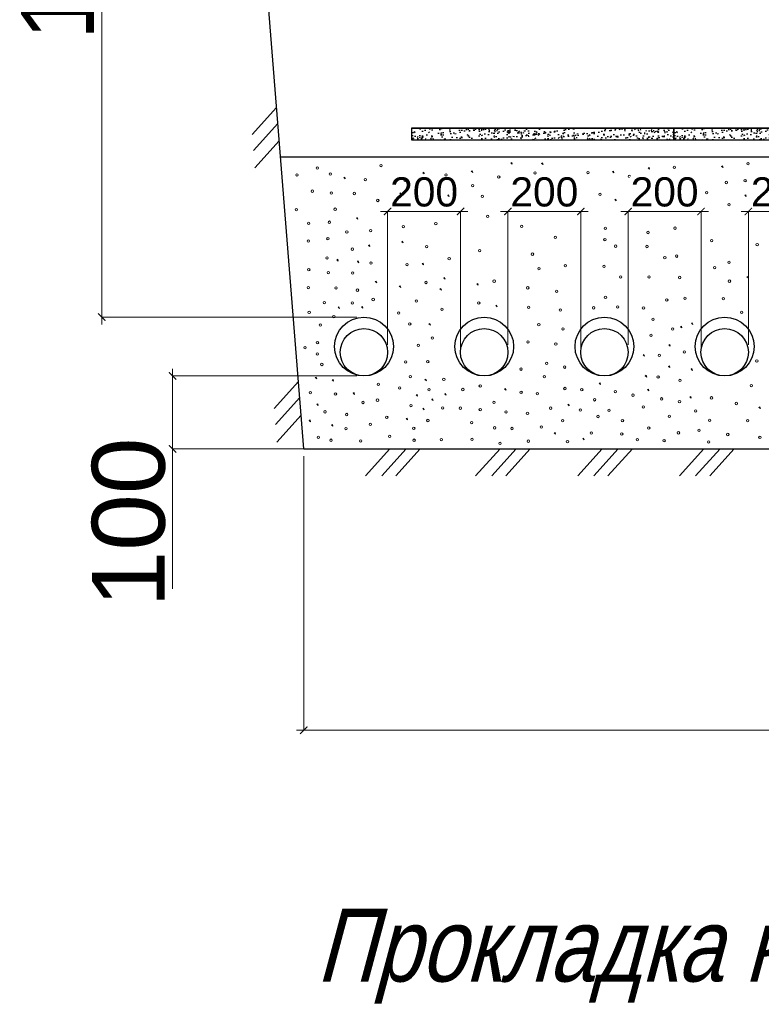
# Model space of a CAD drawing. Header units: millimetres. Extents: x 523209 to 536718, y -48289 to -47398.
# Tile 91 of 116: x 533660 to 533691, y -47905 to -47864. Entities that reach past the tile are written whole.
import ezdxf

# ---------------------------------------------------------------- set-up
doc = ezdxf.new("R2010")
doc.units = ezdxf.units.MM
doc.layers.get('Defpoints').update_dxf_attribs({"color": 140})
doc.layers.add('Оборудование', color=7, linetype='Continuous')
doc.layers.add('Размер', color=7, linetype='Continuous', lineweight=13)
doc.layers.add('Схема', color=1, linetype='Continuous', true_color=0xff0000)
doc.styles.get("Standard").update_dxf_attribs({"font": 'arial.ttf'})
doc.dimstyles.new('1-100(2.5)', dxfattribs={"dimscale": 100, "dimtxt": 2.5, "dimasz": 2, "dimexe": 1, "dimexo": 1, "dimgap": 1, "dimtad": 1, "dimdec": 0, "dimzin": 9, "dimtxsty": 'Standard', "dimblk": 'ARCHTICK', "dimcen": 0, "dimdle": 0.5, "dimclrd": 5, "dimclre": 5, "dimclrt": 5, "dimadec": 0, "dimazin": 0, "dimtm": 1e-09, "dimtfac": 1, "dimtdec": 0, "dimtmove": 0, "dimatfit": 3, "dimldrblk": 'NONE', "dimfxl": 1, "dimlwd": 15, "dimlwe": 15, "dimarcsym": 0})

# ---------------------------------------------------------------- blocks, each defined once
blk = doc.blocks.new('_ArchTick')
at = {"color": 0, "linetype": 'ByBlock', "const_width": 0.15}
blk.add_lwpolyline([(-0.5, -0.5), (0.5, 0.5)], dxfattribs=at)
blk = doc.blocks.new('*D314')
at = {"layer": 'Defpoints', "color": 0, "linetype": 'Continuous', "lineweight": 30, "ltscale": 50, "transparency": 16777216}
for p in [(5205298.7, 918355.4), (5208698.7, 918355.4), (5208698.7, 917583.5)]:
    blk.add_point(p, dxfattribs=at)
at = {"layer": 'Схема', "color": 7, "linetype": 'Continuous', "lineweight": 15, "ltscale": 50, "transparency": 16777216}
for p, q in [((5205298.7, 918335.4), (5205298.7, 917583.5)), ((5208698.7, 918335.4), (5208698.7, 917583.5)), ((5205278.7, 917583.5), (5208718.7, 917583.5))]:
    blk.add_line(p, q, dxfattribs=at)
at = {"layer": 'Схема', "color": 7, "linetype": 'Continuous', "lineweight": 15, "ltscale": 50, "transparency": 16777216, "xscale": 20.00000000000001, "yscale": 20.00000000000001, "zscale": 20.00000000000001, "rotation": 180}
blk.add_blockref('_ArchTick', (5205298.7, 917583.5), dxfattribs=at)
at = {"layer": 'Схема', "color": 7, "linetype": 'Continuous', "lineweight": 15, "ltscale": 50, "transparency": 16777216, "xscale": 20.00000000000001, "yscale": 20.00000000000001, "zscale": 20.00000000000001}
blk.add_blockref('_ArchTick', (5208698.7, 917583.5), dxfattribs=at)
at = {"layer": 'Схема', "color": 7, "linetype": 'Continuous', "lineweight": 20, "ltscale": 50, "transparency": 16777216, "insert": (5206998.7, 917703.5), "char_height": 50, "attachment_point": 5, "bg_fill": 3, "box_fill_scale": 1.1, "bg_fill_color": 256, "bg_fill_true_color": 13158600, "bg_fill_transparency": 0}
blk.add_mtext('{\\H4x;1700}', dxfattribs=at)
blk = doc.blocks.new('_None')
blk = doc.blocks.new('*D316')
at = {"layer": 'Defpoints', "color": 0, "linetype": 'Continuous', "lineweight": 30, "ltscale": 50, "transparency": 16777216}
for p in [(5205463.7, 918555.4), (5204938.3, 918355.4), (5205463.7, 918355.4)]:
    blk.add_point(p, dxfattribs=at)
at = {"layer": 'Схема', "color": 7, "linetype": 'Continuous', "lineweight": 15, "ltscale": 50, "transparency": 16777216}
for p, q in [((5204938.3, 918575.4), (5204938.3, 918355.4)), ((5205443.7, 918555.4), (5204938.3, 918555.4)), ((5205443.7, 918355.4), (5204938.3, 918355.4)), ((5204938.3, 918355.4), (5204938.3, 917971.5))]:
    blk.add_line(p, q, dxfattribs=at)
at = {"layer": 'Схема', "color": 7, "linetype": 'Continuous', "lineweight": 15, "ltscale": 50, "transparency": 16777216, "xscale": 20.00000000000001, "yscale": 20.00000000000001, "zscale": 20.00000000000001}
for p, rotation in [((5204938.3, 918555.4), 90), ((5204938.3, 918355.4), 270)]:
    blk.add_blockref('_ArchTick', p, dxfattribs=dict(at, rotation=rotation))
at = {"layer": 'Схема', "color": 7, "linetype": 'Continuous', "lineweight": 20, "ltscale": 50, "transparency": 16777216, "insert": (5204818.3, 918153.5), "char_height": 50, "attachment_point": 5, "rotation": 90, "bg_fill": 3, "box_fill_scale": 1.1, "bg_fill_color": 256, "bg_fill_true_color": 13158600, "bg_fill_transparency": 0}
blk.add_mtext('{\\H4x;100}', dxfattribs=at)
blk = doc.blocks.new('*D317')
at = {"layer": 'Defpoints', "color": 0, "linetype": 'Continuous', "lineweight": 30, "ltscale": 50, "transparency": 16777216}
for p in [(5205728.9, 919006.7), (5205528.7, 918620.4), (5205728.9, 918606.2)]:
    blk.add_point(p, dxfattribs=at)
at = {"layer": 'Схема', "color": 7, "linetype": 'Continuous', "lineweight": 15, "ltscale": 50, "transparency": 16777216}
for p, q in [((5205508.7, 919006.7), (5205748.9, 919006.7)), ((5205528.7, 918640.4), (5205528.7, 919006.7)), ((5205728.9, 918626.2), (5205728.9, 919006.7))]:
    blk.add_line(p, q, dxfattribs=at)
at = {"layer": 'Схема', "color": 7, "linetype": 'Continuous', "lineweight": 15, "ltscale": 50, "transparency": 16777216, "xscale": 20.00000000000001, "yscale": 20.00000000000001, "zscale": 20.00000000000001, "rotation": 180}
blk.add_blockref('_ArchTick', (5205528.7, 919006.7), dxfattribs=at)
at = {"layer": 'Схема', "color": 7, "linetype": 'Continuous', "lineweight": 15, "ltscale": 50, "transparency": 16777216, "xscale": 20.00000000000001, "yscale": 20.00000000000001, "zscale": 20.00000000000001}
blk.add_blockref('_ArchTick', (5205728.9, 919006.7), dxfattribs=at)
at = {"layer": 'Схема', "color": 7, "linetype": 'Continuous', "lineweight": 20, "ltscale": 50, "transparency": 16777216, "insert": (5205628.8, 919059.8), "char_height": 30, "attachment_point": 5, "bg_fill": 3, "box_fill_scale": 1.1, "bg_fill_color": 256, "bg_fill_true_color": 13158600, "bg_fill_transparency": 0}
blk.add_mtext('{\\H2.66667x;200}', dxfattribs=at)
blk = doc.blocks.new('*D320')
at = {"layer": 'Defpoints', "color": 0, "linetype": 'Continuous', "lineweight": 30, "ltscale": 50, "transparency": 16777216}
for p in [(5205098.7, 920855.4), (5204743.8, 918716.9), (5205463.7, 918716.9)]:
    blk.add_point(p, dxfattribs=at)
at = {"layer": 'Схема', "color": 7, "linetype": 'Continuous', "lineweight": 15, "ltscale": 50, "transparency": 16777216}
for p, q in [((5204743.8, 920875.4), (5204743.8, 918696.9)), ((5205078.7, 920855.4), (5204743.8, 920855.4)), ((5205443.7, 918716.9), (5204743.8, 918716.9))]:
    blk.add_line(p, q, dxfattribs=at)
at = {"layer": 'Схема', "color": 7, "linetype": 'Continuous', "lineweight": 15, "ltscale": 50, "transparency": 16777216, "xscale": 20.00000000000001, "yscale": 20.00000000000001, "zscale": 20.00000000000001}
for p, rotation in [((5204743.8, 920855.4), 90), ((5204743.8, 918716.9), 270)]:
    blk.add_blockref('_ArchTick', p, dxfattribs=dict(at, rotation=rotation))
at = {"layer": 'Схема', "color": 7, "linetype": 'Continuous', "lineweight": 20, "ltscale": 50, "transparency": 16777216, "insert": (5204623.8, 919786.2), "char_height": 50, "attachment_point": 5, "rotation": 90, "bg_fill": 3, "box_fill_scale": 1.1, "bg_fill_color": 256, "bg_fill_true_color": 13158600, "bg_fill_transparency": 0}
blk.add_mtext('{\\H4x;1000}', dxfattribs=at)
blk = doc.blocks.new('*D321')
at = {"layer": 'Defpoints', "color": 0, "linetype": 'Continuous', "lineweight": 30, "ltscale": 50, "transparency": 16777216}
for p in [(5206058.9, 919006.7), (5205858.7, 918620.4), (5206058.9, 918606.2)]:
    blk.add_point(p, dxfattribs=at)
at = {"layer": 'Схема', "color": 7, "linetype": 'Continuous', "lineweight": 15, "ltscale": 50, "transparency": 16777216}
for p, q in [((5205838.7, 919006.7), (5206078.9, 919006.7)), ((5205858.7, 918640.4), (5205858.7, 919006.7)), ((5206058.9, 918626.2), (5206058.9, 919006.7))]:
    blk.add_line(p, q, dxfattribs=at)
at = {"layer": 'Схема', "color": 7, "linetype": 'Continuous', "lineweight": 15, "ltscale": 50, "transparency": 16777216, "xscale": 20.00000000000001, "yscale": 20.00000000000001, "zscale": 20.00000000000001, "rotation": 180}
blk.add_blockref('_ArchTick', (5205858.7, 919006.7), dxfattribs=at)
at = {"layer": 'Схема', "color": 7, "linetype": 'Continuous', "lineweight": 15, "ltscale": 50, "transparency": 16777216, "xscale": 20.00000000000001, "yscale": 20.00000000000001, "zscale": 20.00000000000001}
blk.add_blockref('_ArchTick', (5206058.9, 919006.7), dxfattribs=at)
at = {"layer": 'Схема', "color": 7, "linetype": 'Continuous', "lineweight": 20, "ltscale": 50, "transparency": 16777216, "insert": (5205958.8, 919059.8), "char_height": 30, "attachment_point": 5, "bg_fill": 3, "box_fill_scale": 1.1, "bg_fill_color": 256, "bg_fill_true_color": 13158600, "bg_fill_transparency": 0}
blk.add_mtext('{\\H2.66667x;200}', dxfattribs=at)
blk = doc.blocks.new('*D322')
at = {"layer": 'Defpoints', "color": 0, "linetype": 'Continuous', "lineweight": 30, "ltscale": 50, "transparency": 16777216}
for p in [(5206388.9, 919006.7), (5206188.7, 918620.4), (5206388.9, 918606.2)]:
    blk.add_point(p, dxfattribs=at)
at = {"layer": 'Схема', "color": 7, "linetype": 'Continuous', "lineweight": 15, "ltscale": 50, "transparency": 16777216}
for p, q in [((5206168.7, 919006.7), (5206408.9, 919006.7)), ((5206188.7, 918640.4), (5206188.7, 919006.7)), ((5206388.9, 918626.2), (5206388.9, 919006.7))]:
    blk.add_line(p, q, dxfattribs=at)
at = {"layer": 'Схема', "color": 7, "linetype": 'Continuous', "lineweight": 15, "ltscale": 50, "transparency": 16777216, "xscale": 20.00000000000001, "yscale": 20.00000000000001, "zscale": 20.00000000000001, "rotation": 180}
blk.add_blockref('_ArchTick', (5206188.7, 919006.7), dxfattribs=at)
at = {"layer": 'Схема', "color": 7, "linetype": 'Continuous', "lineweight": 15, "ltscale": 50, "transparency": 16777216, "xscale": 20.00000000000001, "yscale": 20.00000000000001, "zscale": 20.00000000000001}
blk.add_blockref('_ArchTick', (5206388.9, 919006.7), dxfattribs=at)
at = {"layer": 'Схема', "color": 7, "linetype": 'Continuous', "lineweight": 20, "ltscale": 50, "transparency": 16777216, "insert": (5206288.8, 919059.8), "char_height": 30, "attachment_point": 5, "bg_fill": 3, "box_fill_scale": 1.1, "bg_fill_color": 256, "bg_fill_true_color": 13158600, "bg_fill_transparency": 0}
blk.add_mtext('{\\H2.66667x;200}', dxfattribs=at)
blk = doc.blocks.new('*D323')
at = {"layer": 'Defpoints', "color": 0, "linetype": 'Continuous', "lineweight": 30, "ltscale": 50, "transparency": 16777216}
for p in [(5206718.9, 919006.7), (5206518.7, 918620.4), (5206718.9, 918606.2)]:
    blk.add_point(p, dxfattribs=at)
at = {"layer": 'Схема', "color": 7, "linetype": 'Continuous', "lineweight": 15, "ltscale": 50, "transparency": 16777216}
for p, q in [((5206498.7, 919006.7), (5206738.9, 919006.7)), ((5206518.7, 918640.4), (5206518.7, 919006.7)), ((5206718.9, 918626.2), (5206718.9, 919006.7))]:
    blk.add_line(p, q, dxfattribs=at)
at = {"layer": 'Схема', "color": 7, "linetype": 'Continuous', "lineweight": 15, "ltscale": 50, "transparency": 16777216, "xscale": 20.00000000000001, "yscale": 20.00000000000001, "zscale": 20.00000000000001, "rotation": 180}
blk.add_blockref('_ArchTick', (5206518.7, 919006.7), dxfattribs=at)
at = {"layer": 'Схема', "color": 7, "linetype": 'Continuous', "lineweight": 15, "ltscale": 50, "transparency": 16777216, "xscale": 20.00000000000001, "yscale": 20.00000000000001, "zscale": 20.00000000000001}
blk.add_blockref('_ArchTick', (5206718.9, 919006.7), dxfattribs=at)
at = {"layer": 'Схема', "color": 7, "linetype": 'Continuous', "lineweight": 20, "ltscale": 50, "transparency": 16777216, "insert": (5206618.8, 919059.8), "char_height": 30, "attachment_point": 5, "bg_fill": 3, "box_fill_scale": 1.1, "bg_fill_color": 256, "bg_fill_true_color": 13158600, "bg_fill_transparency": 0}
blk.add_mtext('{\\H2.66667x;200}', dxfattribs=at)
blk = doc.blocks.new('A$Cab4c6fdf')
at = {"layer": 'Размер', "linetype": 'Continuous', "lineweight": 30, "ltscale": 100}
h = blk.add_hatch(dxfattribs=at)
h.set_pattern_fill('AR-CONC', color=256, scale=0.2)
h.set_pattern_definition([(50, (-10446470.252, -1916817.446), (36.4369338, -3.18781711), [3.81, -41.91]), (355, (-10446470.25, -1916817.446), (-7.04868428, 38.21136905), [3.048, -33.52811683]), (100.4514447, (-10446467.215, -1916817.71), (29.38824942, 35.02355038), [3.23800176, -35.61804892]), (46.1842, (-10446470.25, -1916807.286), (54.21580818, -8.40846559), [5.715, -62.865]), (96.6355576, (-10446465.734, -1916807.987), (47.4808268, 49.48522492), [4.85700463, -53.42712163]), (351.1841512, (-10446470.25, -1916807.286), (47.4808268, 49.48522492), [4.5719934, -50.29194638]), (21, (-10446465.172, -1916809.826), (30.32287825, -20.45303964), [3.81, -41.91]), (326, (-10446465.17, -1916809.826), (12.36040567, 36.83759322), [3.048, -33.528]), (71.451445, (-10446462.645, -1916811.53), (42.68328386, 16.38455378), [3.23800176, -35.61798752]), (37.5, (-10446470.252, -1916817.446), (0.61772065, 16.911007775), [0, -33.1216, 0, -34.036, 0, -33.655]), (7.5, (-10446470.252, -1916817.446), (13.363932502, 20.036114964), [0, -19.4056, 0, -32.3596, 0, -12.827]), (327.5, (-10446481.58, -1916817.446), (27.118119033, -1.145748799), [0, -12.7, 0, -39.624, 0, -52.578]), (317.5, (-10446486.66, -1916817.446), (29.625836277, 5.085298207), [0, -16.51, 0, -26.3144, 0, -37.338])])
h.paths.add_polyline_path([(2654.5, 1661.9), (1934.5, 1661.9), (1934.5, 1629.9), (2654.5, 1629.9)])
h = blk.add_hatch(dxfattribs=at)
h.set_pattern_fill('AR-CONC', color=256, scale=0.2)
h.set_pattern_definition([(50, (-10445750.252, -1916817.446), (36.4369338, -3.18781711), [3.81, -41.91]), (355, (-10445750.25, -1916817.446), (-7.04868428, 38.21136905), [3.048, -33.52811683]), (100.4514447, (-10445747.215, -1916817.71), (29.38824942, 35.02355038), [3.23800176, -35.61804892]), (46.1842, (-10445750.25, -1916807.286), (54.21580818, -8.40846559), [5.715, -62.865]), (96.6355576, (-10445745.734, -1916807.987), (47.4808268, 49.48522492), [4.85700463, -53.42712163]), (351.1841512, (-10445750.25, -1916807.286), (47.4808268, 49.48522492), [4.5719934, -50.29194638]), (21, (-10445745.172, -1916809.826), (30.32287825, -20.45303964), [3.81, -41.91]), (326, (-10445745.17, -1916809.826), (12.36040567, 36.83759322), [3.048, -33.528]), (71.451445, (-10445742.645, -1916811.53), (42.68328386, 16.38455378), [3.23800176, -35.61798752]), (37.5, (-10445750.252, -1916817.446), (0.61772065, 16.911007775), [0, -33.1216, 0, -34.036, 0, -33.655]), (7.5, (-10445750.252, -1916817.446), (13.363932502, 20.036114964), [0, -19.4056, 0, -32.3596, 0, -12.827]), (327.5, (-10445761.58, -1916817.446), (27.118119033, -1.145748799), [0, -12.7, 0, -39.624, 0, -52.578]), (317.5, (-10445766.66, -1916817.446), (29.625836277, 5.085298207), [0, -16.51, 0, -26.3144, 0, -37.338])])
h.paths.add_polyline_path([(3374.5, 1661.9), (2654.5, 1661.9), (2654.5, 1629.9), (3374.5, 1629.9)])
at = {"layer": 'Схема', "color": 7, "linetype": 'Continuous', "lineweight": 25, "ltscale": 100}
for q in [(1438.9, 3281.9), (5038.9, 781.9)]:
    blk.add_line((1638.9, 781.9), q, dxfattribs=at)
at = {"layer": 'Схема', "color": 7, "linetype": 'Continuous', "lineweight": 30, "ltscale": 100}
for p, q in [((1934.5, 1661.9), (2894.5, 1661.9)), ((2894.5, 1661.9), (3854.5, 1661.9)), ((5102.9, 1581.9), (1574.9, 1581.9))]:
    blk.add_line(p, q, dxfattribs=at)
at = {"layer": 'Схема', "color": 7, "linetype": 'Continuous', "lineweight": 20, "ltscale": 100}
for p, q in [((2207, 1566.2), (2209.5, 1567.4)), ((2209.5, 1567.4), (2210.8, 1562.8)), ((1965.7, 1539.4), (1968.2, 1540.6)), ((1968.2, 1540.6), (1969.5, 1536)), ((2098.5, 1543.5), (2101, 1544.7)), ((2102.3, 1540.1), (2098.5, 1543.5)), ((2101, 1544.7), (2102.3, 1540.1)), ((2210.8, 1562.8), (2207, 1566.2)), ((2291.5, 1565.2), (2294, 1566.4)), ((2295.4, 1561.8), (2291.5, 1565.2)), ((2294, 1566.4), (2295.4, 1561.8)), ((2486.2, 1542.7), (2488.7, 1543.9)), ((2490.1, 1539.2), (2486.2, 1542.7)), ((2488.7, 1543.9), (2490.1, 1539.2)), ((2584.2, 1553), (2586.7, 1554.2)), ((2588, 1549.5), (2584.2, 1553)), ((2586.7, 1554.2), (2588, 1549.5)), ((2785.6, 1556.9), (2788.1, 1558.1)), ((2789.4, 1553.5), (2785.6, 1556.9)), ((2788.1, 1558.1), (2789.4, 1553.5)), ((1748.6, 1526.1), (1751.1, 1527.3)), ((1752.4, 1522.7), (1748.6, 1526.1)), ((1751.1, 1527.3), (1752.4, 1522.7)), ((1969.5, 1536), (1965.7, 1539.4)), ((2304.9, 1518.3), (2307.4, 1519.5)), ((2308.7, 1514.8), (2304.9, 1518.3)), ((2307.4, 1519.5), (2308.7, 1514.8)), ((2636.7, 1517.1), (2639.2, 1518.4)), ((2640.6, 1513.7), (2636.7, 1517.1)), ((2639.2, 1518.4), (2640.6, 1513.7)), ((2225.3, 1498), (2227.8, 1499.2)), ((2229.1, 1494.6), (2225.3, 1498)), ((2227.8, 1499.2), (2229.1, 1494.6)), ((2565, 1496.5), (2567.5, 1497.7)), ((2568.8, 1493.1), (2565, 1496.5)), ((2567.5, 1497.7), (2568.8, 1493.1)), ((2371.3, 1476.4), (2373.8, 1477.6)), ((2375.1, 1472.9), (2371.3, 1476.4)), ((2373.8, 1477.6), (2375.1, 1472.9)), ((2492.6, 1466.1), (2495.1, 1467.3)), ((2496.5, 1462.6), (2492.6, 1466.1)), ((2495.1, 1467.3), (2496.5, 1462.6)), ((2849.4, 1477.9), (2851.9, 1479.1)), ((2853.2, 1474.4), (2849.4, 1477.9)), ((2851.9, 1479.1), (2853.2, 1474.4)), ((1783, 1415.6), (1785.5, 1416.8)), ((1786.9, 1412.2), (1783, 1415.6)), ((1785.5, 1416.8), (1786.9, 1412.2)), ((1816.4, 1340.1), (1818.9, 1341.4)), ((1820.2, 1336.7), (1816.4, 1340.1)), ((1818.9, 1341.4), (1820.2, 1336.7)), ((1729.6, 1300.7), (1732.1, 1301.9)), ((1733.4, 1297.2), (1729.6, 1300.7)), ((1732.1, 1301.9), (1733.4, 1297.2)), ((1785.9, 1296.1), (1788.4, 1297.3)), ((1788.4, 1297.3), (1789.8, 1292.7)), ((1789.8, 1292.7), (1785.9, 1296.1)), ((2855.1, 1253.5), (2857.6, 1254.7)), ((2858.9, 1250), (2855.1, 1253.5)), ((2857.6, 1254.7), (2858.9, 1250)), ((2113.8, 1234.3), (2116.3, 1235.5)), ((2117.6, 1230.8), (2113.8, 1234.3)), ((2116.3, 1235.5), (2117.6, 1230.8)), ((1732.8, 1170.5), (1735.3, 1171.7)), ((1736.6, 1167), (1732.8, 1170.5)), ((1735.3, 1171.7), (1736.6, 1167)), ((1797.1, 1171.3), (1799.6, 1172.5)), ((1800.9, 1167.8), (1797.1, 1171.3)), ((1799.6, 1172.5), (1800.9, 1167.8)), ((2165.5, 1175.2), (2168, 1176.4)), ((2169.3, 1171.7), (2165.5, 1175.2)), ((2168, 1176.4), (2169.3, 1171.7)), ((2672.7, 1116.9), (2675.2, 1118.1)), ((2676.5, 1113.5), (2672.7, 1116.9)), ((2675.2, 1118.1), (2676.5, 1113.5)), ((2702.6, 1126.7), (2705.1, 1127.9)), ((2706.4, 1123.3), (2702.6, 1126.7)), ((2705.1, 1127.9), (2706.4, 1123.3)), ((2640.5, 1067), (2643, 1068.2)), ((2644.3, 1063.6), (2640.5, 1067)), ((2643, 1068.2), (2644.3, 1063.6)), ((2570, 1040), (2572.5, 1041.2)), ((2573.9, 1036.5), (2570, 1040)), ((2572.5, 1041.2), (2573.9, 1036.5)), ((2639.6, 1008.2), (2642.1, 1009.4)), ((2643.4, 1004.8), (2639.6, 1008.2)), ((2642.1, 1009.4), (2643.4, 1004.8)), ((2701.6, 1000.8), (2704.1, 1002)), ((2705.5, 997.3), (2701.6, 1000.8)), ((2704.1, 1002), (2705.5, 997.3)), ((1971.3, 971.8), (1973.8, 973)), ((1973.8, 973), (1975.1, 968.3)), ((2576.1, 982.5), (2578.6, 983.7)), ((2579.9, 979), (2576.1, 982.5)), ((2578.6, 983.7), (2579.9, 979)), ((1975.1, 968.3), (1971.3, 971.8)), ((2189.9, 946.1), (2192.4, 947.3)), ((2193.8, 942.6), (2189.9, 946.1)), ((2192.4, 947.3), (2193.8, 942.6)), ((2449.6, 961.7), (2452.1, 962.9)), ((2453.4, 958.2), (2449.6, 961.7)), ((2452.1, 962.9), (2453.4, 958.2)), ((2582, 944.6), (2584.5, 945.8)), ((2584.5, 945.8), (2585.9, 941.1)), ((1947.3, 930), (1949.8, 931.2)), ((1951.2, 926.5), (1947.3, 930)), ((1949.8, 931.2), (1951.2, 926.5)), ((1989.9, 917.7), (1992.4, 918.9)), ((1992.4, 918.9), (1993.7, 914.3)), ((2025.6, 932.3), (2028.1, 933.5)), ((2029.4, 928.9), (2025.6, 932.3)), ((2028.1, 933.5), (2029.4, 928.9)), ((2585.9, 941.1), (2582, 944.6)), ((2698.4, 924.3), (2700.9, 925.5)), ((2702.2, 920.8), (2698.4, 924.3)), ((2700.9, 925.5), (2702.2, 920.8)), ((1965.1, 892.4), (1967.6, 893.6)), ((1969, 889), (1965.1, 892.4)), ((1967.6, 893.6), (1969, 889)), ((1993.7, 914.3), (1989.9, 917.7)), ((2363.3, 903.7), (2365.8, 904.9)), ((2367.1, 900.2), (2363.3, 903.7)), ((2365.8, 904.9), (2367.1, 900.2)), ((2888.1, 895.8), (2890.6, 897)), ((2891.9, 892.4), (2888.1, 895.8)), ((2890.6, 897), (2891.9, 892.4)), ((1919.8, 865.2), (1922.3, 866.4)), ((1923.6, 861.7), (1919.8, 865.2)), ((1922.3, 866.4), (1923.6, 861.7)), ((2326.1, 825.6), (2328.6, 826.8)), ((2329.9, 822.2), (2326.1, 825.6)), ((2328.6, 826.8), (2329.9, 822.2)), ((2404.2, 810), (2406.7, 811.2)), ((2406.7, 811.2), (2408, 806.5)), ((2408, 806.5), (2404.2, 810))]:
    blk.add_line(p, q, dxfattribs=at)
at = {"layer": 'Схема', "color": 7, "linetype": 'Continuous', "lineweight": 30, "ltscale": 100}
for points in [[(2654.5, 1661.9), (1934.5, 1661.9), (1934.5, 1629.9), (2654.5, 1629.9)], [(3374.5, 1661.9), (2654.5, 1661.9), (2654.5, 1629.9), (3374.5, 1629.9)]]:
    blk.add_lwpolyline(points, close=True, dxfattribs=at)
at = {"layer": 'Схема', "color": 7, "linetype": 'Continuous', "lineweight": 20, "ltscale": 100}
for centre in [(2858.1, 1564), (1675.9, 1552.4), (1850.8, 1559), (2273.6, 1539), (2418.5, 1539.8), (2656.1, 1554.3), (1619.8, 1533.3), (1711.4, 1535.7), (1807.9, 1520.7), (2029.1, 1533.5), (2174, 1528), (2352.6, 1518.3), (2532.3, 1529.5), (2713.8, 1524.3), (2798.8, 1512.6), (2850.1, 1517.4), (1662, 1488.8), (1714.6, 1483.7), (1777.5, 1482.4), (2744.3, 1484.6), (2128.8, 1474.4), (2451.9, 1480.1), (1618.2, 1437.9), (1724.9, 1439.4), (2806, 1451.7), (1709.1, 1403.7), (2143.7, 1419.8), (1651.9, 1400.8), (1756.9, 1377), (1822, 1380.6), (2236.9, 1392.2), (2466.2, 1387.1), (2583.8, 1375.5), (2657.6, 1387.4), (1650.9, 1351.9), (1704.8, 1358.2), (2329.2, 1362.1), (2465.1, 1356.1), (2757.9, 1353.4), (1771.9, 1329.7), (2121.4, 1325.9), (2494.4, 1338), (2580.6, 1337), (2883.1, 1342.1), (1702.6, 1305.8), (2266.4, 1316), (2629.7, 1306.1), (2662.4, 1310.6), (2805.9, 1293.7), (1652.5, 1273.2), (1823.2, 1291.5), (2284.3, 1276.1), (2356.3, 1284.2), (2462.8, 1282.6), (2766.5, 1279.1), (1706.1, 1265.6), (1772.8, 1264.2), (2161.3, 1242), (2508.2, 1253.7), (2586.3, 1253.4), (2670.5, 1252), (2807.1, 1242), (1650.9, 1224.2), (1727.2, 1223.3), (1786.1, 1217.3), (2253.6, 1223.7), (2333, 1214.3), (1829.2, 1191.7), (2466.8, 1197.7), (2635.1, 1190.5), (2684.9, 1195.2), (2789.9, 1193.6), (1695.3, 1183.3), (1771.8, 1182.3), (2119.1, 1182.3), (2256.2, 1170.2), (2342.9, 1162.6), (2434.7, 1168.8), (2500.4, 1171.1), (2571.1, 1168.4), (1653.5, 1156.2), (1721.2, 1144.8), (2597.5, 1137.3), (2840.8, 1156.5), (1684.1, 1121.6), (2283.9, 1122.6), (2350, 1110.8), (2651.1, 1110.4), (2591.8, 1093.5), (1642.1, 1059.2), (1676.3, 1073), (2254, 1075.3), (2330.5, 1069.5), (1675.9, 1042.3), (2614.7, 1038.3), (2683, 1047.9), (2882.2, 1023.2), (2235.2, 1000.6), (2305.4, 1016.2), (2354.9, 1006.1), (1931.2, 980.3), (2023.1, 972.6), (2298.7, 979.9), (2611.3, 979.1), (2671.3, 969.6), (1843.4, 959.2), (1901.6, 948.9), (1982.5, 944.1), (2075.3, 944.7), (2122.9, 954.6), (2355.3, 947.4), (2401.8, 944.3), (2866.9, 955.5), (1841.1, 915.5), (2235.3, 937.2), (2279.6, 933.3), (2436.9, 916.5), (2494.1, 939), (2542, 929.2), (2620.7, 919.1), (2757.8, 921.8), (1932.9, 900.6), (2020.2, 894.3), (2068.4, 893.6), (2122.9, 889.7), (2160.6, 909.4), (2316.1, 893.6), (2397.5, 888.3), (2570.5, 896.8), (2669.9, 911.5), (2825.9, 906.3), (1866.6, 868.6), (2193.9, 883.2), (2252.8, 879.4), (2446.3, 870.7), (2476.6, 887.7), (2641.7, 871.3), (2714.1, 885.9), (1821.1, 849.1), (1940.7, 838.4), (1979.3, 859.7), (2099.7, 853.9), (2162.8, 839.6), (2210.2, 837.7), (2290.8, 841.8), (2349.3, 859.2), (2513.4, 859.5), (2585.7, 839), (2752.8, 860.2), (2856.8, 859.2), (1874.6, 816.1), (2016.2, 807.4), (2100.6, 807.9), (2428.2, 825.1), (2511.6, 822.9), (2667.1, 825.9), (2723.8, 833), (2802.5, 821.3), (2890.5, 813.4), (1941.6, 805.7), (2255, 803), (2362.5, 801.4), (2554.2, 806.8), (2627.8, 804.1), (2750.1, 800.8)]:
    blk.add_circle(centre, 3.31, dxfattribs=at)
at = {"layer": 'Схема', "color": 7, "linetype": 'Continuous', "lineweight": 25, "ltscale": 100}
for centre, radius in [((2463.9, 1062.6), 80.7), ((2793.9, 1062.6), 80.7), ((1803.9, 1046.9), 65), ((2133.9, 1046.9), 65), ((2463.9, 1046.9), 65), ((2793.9, 1046.9), 65)]:
    blk.add_circle(centre, radius, dxfattribs=at)
at = {"layer": 'Схема', "color": 7, "linetype": 'Continuous', "lineweight": 20, "ltscale": 50}
for base, p1, p2, text, override, picture, middle in [((2069.1, 1433.2), (1868.9, 1046.9), (2069.1, 1032.7), '{\\H2.66667x;<>}', {"dimtxt": 0.3, "dimasz": 0.2, "dimexe": 0, "dimexo": 0.2, "dimgap": 0.1, "dimdle": 0.2, "dimclrd": 7, "dimclre": 7, "dimclrt": 7, "dimfxl": 0.3, "dimtfill": 1, "dimarcsym": 1}, '*D317', (1969, 1486.3)), ((2729.1, 1433.2), (2528.9, 1046.9), (2729.1, 1032.7), '{\\H2.66667x;<>}', {"dimtxt": 0.3, "dimasz": 0.2, "dimexe": 0, "dimexo": 0.2, "dimgap": 0.1, "dimdle": 0.2, "dimclrd": 7, "dimclre": 7, "dimclrt": 7, "dimfxl": 0.3, "dimtfill": 1, "dimarcsym": 1}, '*D322', (2629, 1486.3)), ((3059.1, 1433.2), (2858.9, 1046.9), (3059.1, 1032.7), '{\\H2.66667x;<>}', {"dimtxt": 0.3, "dimasz": 0.2, "dimexe": 0, "dimexo": 0.2, "dimgap": 0.1, "dimdle": 0.2, "dimclrd": 7, "dimclre": 7, "dimclrt": 7, "dimfxl": 0.3, "dimtfill": 1, "dimarcsym": 1}, '*D323', (2959, 1486.3)), ((5038.9, 10), (1638.9, 781.9), (5038.9, 781.9), '{\\H4x;1700}', {"dimtxt": 0.5, "dimasz": 0.2, "dimexe": 0, "dimexo": 0.2, "dimgap": 0.2, "dimdle": 0.2, "dimclrd": 7, "dimclre": 7, "dimclrt": 7, "dimfxl": 0.3, "dimtfill": 1, "dimarcsym": 1}, '*D314', (3338.9, 130))]:
    dim = blk.add_linear_dim(base=base, p1=p1, p2=p2, text=text, dimstyle='1-100(2.5)', override=override, dxfattribs=at)
    dim.commit()
    dim.dimension.update_dxf_attribs({"geometry": picture, "text_midpoint": middle, "insert": (-5203659.8, -917573.5)})
at = {"layer": 'Схема', "color": 7, "linetype": 'Continuous', "lineweight": 20, "ltscale": 100}
for p, q in [((1901.9, 1483), (1904.4, 1484.2)), ((1905.7, 1479.6), (1901.9, 1483)), ((1904.4, 1484.2), (1905.7, 1479.6)), ((2033.8, 1477.4), (2036.2, 1478.6)), ((2037.6, 1473.9), (2033.8, 1477.4)), ((2036.2, 1478.6), (2037.6, 1473.9)), ((1907.6, 1350.2), (1910.1, 1351.4)), ((1910.1, 1351.4), (1911.4, 1346.8)), ((1911.4, 1346.8), (1907.6, 1350.2)), ((1963.8, 1290.4), (1966.3, 1291.6)), ((1967.6, 1286.9), (1963.8, 1290.4)), ((1966.3, 1291.6), (1967.6, 1286.9)), ((2022.9, 1250.5), (2025.4, 1251.7)), ((2026.7, 1247.1), (2022.9, 1250.5)), ((2025.4, 1251.7), (2026.7, 1247.1)), ((1835, 1241.2), (1837.5, 1242.4)), ((1838.8, 1237.7), (1835, 1241.2)), ((1837.5, 1242.4), (1838.8, 1237.7)), ((1900.9, 1228.4), (1903.4, 1229.6)), ((1904.8, 1224.9), (1900.9, 1228.4)), ((1903.4, 1229.6), (1904.8, 1224.9)), ((2012.5, 1221), (2015, 1222.2)), ((2016.4, 1217.5), (2012.5, 1221)), ((2015, 1222.2), (2016.4, 1217.5)), ((1982.2, 1125), (1984.7, 1126.2)), ((1986.1, 1121.5), (1982.2, 1125)), ((1984.7, 1126.2), (1986.1, 1121.5)), ((1919.5, 781.9), (1852.5, 707.9)), ((1958.2, 781.9), (1891.2, 707.9)), ((2177.4, 781.9), (2110.4, 707.9)), ((2221.6, 781.9), (2154.6, 707.9)), ((2260.3, 781.9), (2193.3, 707.9)), ((2457.6, 781.9), (2390.6, 707.9)), ((2501.8, 781.9), (2434.8, 707.9)), ((2540.5, 781.9), (2473.5, 707.9)), ((2737, 781.9), (2670, 707.9)), ((2781.2, 781.9), (2714.2, 707.9)), ((2819.9, 781.9), (2752.9, 707.9))]:
    blk.add_line(p, q, dxfattribs=at)
for centre in [(1916.8, 1518.4), (2102.3, 1504.1), (1841.9, 1463.3), (1912, 1391.7), (2001.2, 1399.7), (1976.2, 1336.6), (2037.8, 1303.4), (1922.3, 1287.5), (1974.5, 1238.4), (1947.8, 1187.2), (2017.9, 1165), (1899.1, 1154.4), (1929.7, 1124.7), (1991.6, 1086), (1953.1, 1065.6), (1918.7, 1020.3), (1979.1, 1020.8), (2177.5, 797)]:
    blk.add_circle(centre, 3.31, dxfattribs=at)
at = {"layer": 'Схема', "color": 7, "linetype": 'Continuous', "lineweight": 25, "ltscale": 100}
blk.add_circle((2133.9, 1062.6), 80.7, dxfattribs=at)
at = {"layer": 'Схема', "color": 7, "linetype": 'Continuous', "lineweight": 20, "ltscale": 50}
dim = blk.add_linear_dim(base=(1278.5, 781.9), p1=(1803.9, 981.9), p2=(1803.9, 781.9), angle=90, text='{\\H4x;100}', dimstyle='1-100(2.5)', override={"dimtxt": 0.5, "dimasz": 0.2, "dimexe": 0, "dimexo": 0.2, "dimgap": 0.2, "dimdle": 0.2, "dimclrd": 7, "dimclre": 7, "dimclrt": 7, "dimfxl": 0.3, "dimtfill": 1, "dimarcsym": 1}, dxfattribs=at)
dim.commit()
dim.dimension.update_dxf_attribs({"geometry": '*D316', "text_midpoint": (1158.5, 579.9), "insert": (-5203659.8, -917573.5)})
at = {"layer": 'Схема', "color": 7, "linetype": 'Continuous', "lineweight": 20, "ltscale": 100}
for p, q in [((1670.4, 977.4), (1672.9, 978.7)), ((1674.2, 974), (1670.4, 977.4)), ((1672.9, 978.7), (1674.2, 974)), ((1716.5, 971.3), (1719, 972.5)), ((1719, 972.5), (1720.3, 967.8)), ((1624.1, 966.5), (1557.2, 892.5)), ((1720.3, 967.8), (1716.5, 971.3)), ((1627.6, 922.6), (1560.7, 848.7)), ((1774.4, 934.9), (1776.9, 936.1)), ((1778.3, 931.4), (1774.4, 934.9)), ((1776.9, 936.1), (1778.3, 931.4)), ((1674.8, 904.2), (1677.3, 905.4)), ((1678.6, 900.7), (1674.8, 904.2)), ((1677.3, 905.4), (1678.6, 900.7)), ((1631.5, 874.5), (1564.5, 800.6)), ((1653.3, 859.9), (1655.8, 861.1)), ((1657.1, 856.4), (1653.3, 859.9)), ((1655.8, 861.1), (1657.1, 856.4)), ((1714.7, 848), (1717.2, 849.2)), ((1718.6, 844.6), (1714.7, 848)), ((1717.2, 849.2), (1718.6, 844.6)), ((1875.3, 781.9), (1808.3, 707.9))]:
    blk.add_line(p, q, dxfattribs=at)
at = {"layer": 'Схема', "color": 7, "linetype": 'Continuous', "lineweight": 25, "ltscale": 100}
blk.add_circle((1803.9, 1062.6), 80.7, dxfattribs=at)
at = {"layer": 'Схема', "color": 7, "linetype": 'Continuous', "lineweight": 20, "ltscale": 100}
for centre in [(1688.3, 1013.4), (1656.8, 935.8), (1725.7, 932.2), (1801.3, 909.2), (1697, 883.5), (1756.7, 876.1), (1754.3, 837.6), (1678.7, 813.7), (1713.5, 805.7), (1794.8, 803.6)]:
    blk.add_circle(centre, 3.31, dxfattribs=at)
at = {"layer": 'Схема', "color": 7, "linetype": 'Continuous', "lineweight": 20, "ltscale": 50}
dim = blk.add_linear_dim(base=(2399.1, 1433.2), p1=(2198.9, 1046.9), p2=(2399.1, 1032.7), text='{\\H2.66667x;<>}', dimstyle='1-100(2.5)', override={"dimtxt": 0.3, "dimasz": 0.2, "dimexe": 0, "dimexo": 0.2, "dimgap": 0.1, "dimdle": 0.2, "dimclrd": 7, "dimclre": 7, "dimclrt": 7, "dimfxl": 0.3, "dimtfill": 1, "dimarcsym": 1}, dxfattribs=at)
dim.commit()
dim.dimension.update_dxf_attribs({"geometry": '*D321', "text_midpoint": (2299, 1486.3), "insert": (-5203659.8, -917573.5)})
dim = blk.add_linear_dim(base=(1084, 1143.4), p1=(1438.9, 3281.9), p2=(1803.9, 1143.4), angle=90, text='{\\H4x;1000}', dimstyle='1-100(2.5)', override={"dimtxt": 0.5, "dimasz": 0.2, "dimexe": 0, "dimexo": 0.2, "dimgap": 0.2, "dimdle": 0.2, "dimclrd": 7, "dimclre": 7, "dimclrt": 7, "dimfxl": 0.3, "dimtfill": 1, "dimarcsym": 1}, dxfattribs=at)
dim.commit()
dim.dimension.update_dxf_attribs({"geometry": '*D320', "text_midpoint": (964, 2212.6), "insert": (-5203659.8, -917573.5)})
at = {"layer": 'Схема', "color": 7, "linetype": 'Continuous', "lineweight": 20, "ltscale": 100}
for p, q in [((1564, 1718.6), (1497, 1644.6)), ((1567.5, 1674.8), (1500.5, 1600.8)), ((1571.3, 1626.7), (1504.3, 1552.7))]:
    blk.add_line(p, q, dxfattribs=at)

msp = doc.modelspace()

# ---------------------------------------------------------------- block references
at = {"layer": 'Схема', "color": 7, "linetype": 'Continuous', "lineweight": 30, "ltscale": 100, "xscale": 0.015, "yscale": 0.015, "zscale": 0.015}
msp.add_blockref('A$Cab4c6fdf', (533647.47558, -47893.73126), dxfattribs=at)

# ---------------------------------------------------------------- texts
at = {"layer": 'Оборудование', "oblique": 15, "width": 0.8}
msp.add_text('Прокладка кабельной линии под асфальтовой  дорогой', height=3, dxfattribs=at).set_placement((533672.56837, -47903.92176))

doc.saveas('drawing.dxf')
